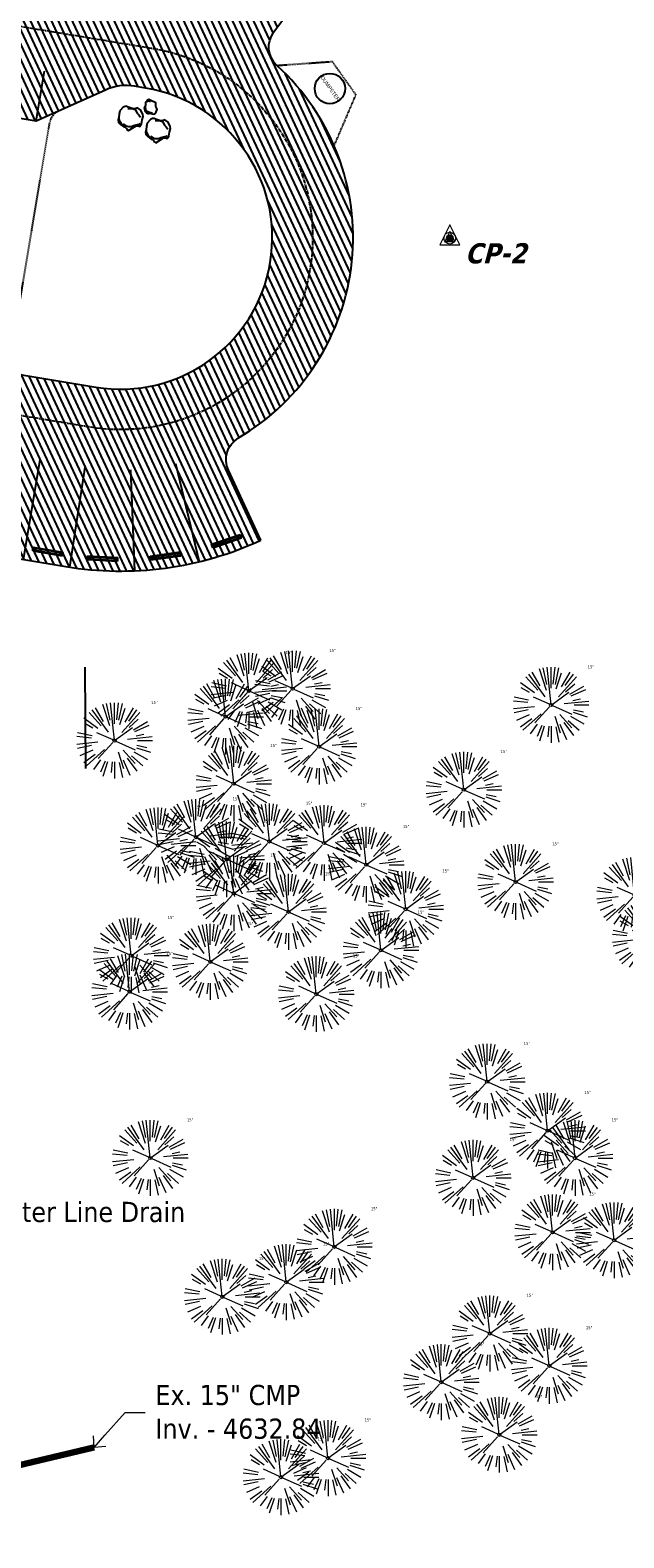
# Model space of a CAD drawing. Header units: feet. Extents: x 1134296 to 1140710, y 647902 to 649877.
# Tile 5 of 42: x 1134863 to 1134980, y 648098 to 648396. Entities that reach past the tile are written whole.
import ezdxf
from ezdxf import colors
from ezdxf.entities.mleader import LeaderData, LeaderLine
from ezdxf.lldxf.tags import DXFTag
from ezdxf.math import Vec2, Vec3

# ---------------------------------------------------------------- set-up
doc = ezdxf.new("R2010")
doc.units = ezdxf.units.FT
doc.header["$MEASUREMENT"] = 0
doc.linetypes.add('CENTER2', pattern=[1.125, 0.75, -0.125, 0.125, -0.125])
doc.linetypes.add('RAD', pattern=[0.13, 0.08, -0.05])
for name, color, linetype in [('-BARRIERROCK', 6, 'Continuous'), ('-HARDWARE', 7, 'Continuous'), ('C-PRKG-ASPH', 5, 'Continuous'), ('C-PRKG-STRP', 136, 'Continuous'), ('C-PRKG-WHEL-STOP', 5, 'Continuous'), ('C-ROAD-ASPHALT', 1, 'Continuous'), ('C-ROAD-CNTR', 1, 'CENTER2'), ('C-SWLK-GRVL', 5, 'RAD'), ('G-TEXT-ST02', 2, 'Continuous'), ('G-XREF', 7, 'Continuous'), ('L-BARRIERROCK', 6, 'Continuous')]:
    doc.layers.add(name, color=color, linetype=linetype)
for name, color, linetype, lineweight in [('C-ANNO-TEXT-3', 8, 'Continuous', 20), ('V-ANNO-TEXT', 8, 'Continuous', 13), ('V-SITE-VEGE', 8, 'Continuous', 18), ('V-UTIL-STRM-LINE', 8, 'STORM (.5x)', 15)]:
    doc.layers.add(name, color=color, linetype=linetype, lineweight=lineweight)
doc.styles.add('Arial', font='arial.ttf', dxfattribs={"height": 180})
doc.styles.add('SEI-Dim & Leader', font='tahoma.ttf')
doc.styles.get("Standard").update_dxf_attribs({"font": 'arial.ttf'})
tags = doc.linetypes.add('STORM (.5x)', pattern='A,0.75,-0.2,["SD",Standard,S=0.08,R=0,X=-0.1,Y=-0.04],-0.15', length=1.1).pattern_tags.tags
tags[6] = DXFTag(74, 10)
pattern_1 = [(115, (0, 0), (-1.132884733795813, -0.5282728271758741), [])]

# ---------------------------------------------------------------- blocks, each defined once
blk = doc.blocks.new('_Open90')
at = {"color": 0, "linetype": 'ByBlock', "lineweight": -2}
for p, q in [((0, 0), (-1, 0)), ((-0.5, 0.5), (0, 0)), ((0, 0), (-0.5, -0.5))]:
    blk.add_line(p, q, dxfattribs=at)
blk = doc.blocks.new('*X805')
for p, q in [((69.5, 22.75), (70, 22.75)), ((69.50196081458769, 22.78125), (69.99803918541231, 22.78125)), ((69.50196081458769, 22.71875), (69.99803918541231, 22.71875)), ((69.50793854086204, 22.8125), (69.99206145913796, 22.8125)), ((69.50793854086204, 22.6875), (69.99206145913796, 22.6875)), ((69.51824379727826, 22.84375), (69.98175620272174, 22.84375)), ((69.51824379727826, 22.65625), (69.98175620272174, 22.65625)), ((69.5334936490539, 22.875), (69.9665063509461, 22.875)), ((69.5334936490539, 22.625), (69.9665063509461, 22.625)), ((69.55484381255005, 22.90625), (69.94515618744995, 22.90625)), ((69.55484381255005, 22.59375), (69.94515618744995, 22.59375)), ((69.58464054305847, 22.9375), (69.91535945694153, 22.9375)), ((69.58464054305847, 22.5625), (69.91535945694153, 22.5625)), ((69.62896927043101, 22.96875), (69.87103072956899, 22.96875)), ((69.62896927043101, 22.53125), (69.87103072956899, 22.53125))]:
    blk.add_line(p, q)
blk = doc.blocks.new('V-LEGL-v-gps')
for p, q in [((-1.591615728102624e-12, 0.09968523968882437), (-0.07500000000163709, -0.0503147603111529)), ((0.07499999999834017, -0.0503147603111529), (-1.591615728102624e-12, 0.09968523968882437)), ((-0.07500000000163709, -0.0503147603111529), (0.07499999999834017, -0.0503147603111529))]:
    blk.add_line(p, q)
for radius in [0.04387922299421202, 0.025, 0.01254212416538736]:
    blk.add_circle((-1.591615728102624e-12, -5.684341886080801e-13), radius)
at = {"xscale": 0.1000000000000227, "yscale": 0.1000000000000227, "zscale": 0.1000000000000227}
blk.add_blockref('*X805', (-6.975000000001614, -2.275000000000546), dxfattribs=at)
blk = doc.blocks.new('V-SITE-VEGE-Coniferious Tree 2')
at = {"color": 0, "linetype": 'ByBlock'}
for p, q in [((-0.07913071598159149, 0.1088658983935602), (-0.2939353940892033, 0.4045257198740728)), ((-0.1460065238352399, 0.2528363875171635), (-0.2500390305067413, 0.4330260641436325)), ((-0.06264093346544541, 0.1926377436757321), (-0.1545378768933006, 0.4755369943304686)), ((-0.0574950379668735, 0.2703678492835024), (-0.1039851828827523, 0.4890788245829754)), ((-0.0003172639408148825, 0.0025937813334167), (-0.05229705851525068, 0.4972664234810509)), ((-3.601054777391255e-05, 0.2219193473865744), (-3.601054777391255e-05, 0.5000060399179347)), ((0.02890183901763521, 0.2753366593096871), (0.05222503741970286, 0.4972664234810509)), ((0.0571938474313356, 0.2692740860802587), (0.1039131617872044, 0.4890788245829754)), ((0.06850648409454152, 0.2109817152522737), (0.1382469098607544, 0.425630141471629)), ((0.139142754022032, 0.2410654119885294), (0.2499670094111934, 0.4330260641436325)), ((0.1868724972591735, 0.2572635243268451), (0.2938633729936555, 0.4045257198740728)), ((-0.2201011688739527, 0.1598873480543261), (-0.4045617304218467, 0.2938993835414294)), ((-0.2844040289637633, 0.1641894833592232), (-0.393144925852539, 0.2269610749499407)), ((-0.1756943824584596, 0.1950752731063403), (-0.3346129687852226, 0.3715878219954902)), ((0.09777767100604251, 0.108636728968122), (0.3345409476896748, 0.3715878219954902)), ((0.1919663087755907, 0.1728666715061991), (0.3115823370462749, 0.2805763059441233)), ((0.2487690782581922, 0.143647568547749), (0.4329900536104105, 0.2500030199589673)), ((0.2658942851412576, 0.1183972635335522), (0.4567507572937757, 0.2033670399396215)), ((-0.3060292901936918, 0.03215663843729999), (-0.4973024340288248, 0.05226104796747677)), ((-0.2961437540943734, 0.06292784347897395), (-0.4891148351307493, 0.1039491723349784)), ((-0.01992166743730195, 0.008854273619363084), (-0.2318825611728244, 0.1032199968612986)), ((-0.0009318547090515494, -0.0006770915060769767), (0.2349564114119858, 0.1707208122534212)), ((0.173080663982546, 0.01818771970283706), (0.497230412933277, 0.05226104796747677)), ((0.2872695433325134, 0.06106323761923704), (0.3884790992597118, 0.08257391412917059)), ((0.3024988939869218, 0), (0.4999700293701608, 0)), ((-0.2182782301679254, -0.02292736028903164), (-0.4973024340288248, -0.05226104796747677)), ((-0.302185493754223, -0.0642195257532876), (-0.4891148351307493, -0.1039491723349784)), ((-0.2881436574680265, -0.1282723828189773), (-0.4568227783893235, -0.2033670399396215)), ((-0.254528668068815, -0.1848980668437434), (-0.4045617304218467, -0.2938993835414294)), ((-0.1320480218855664, -0.1188660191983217), (-0.3716238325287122, -0.3345769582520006)), ((-0.02300503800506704, -0.02554197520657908), (-0.2137781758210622, -0.2373882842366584)), ((0.01849546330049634, -0.008260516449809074), (0.2719985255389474, -0.1211160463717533)), ((0.04781873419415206, -0.1473038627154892), (0.1192466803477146, -0.3671294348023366)), ((0.1143820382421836, -0.1271057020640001), (0.2718110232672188, -0.301920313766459)), ((0.2555295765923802, -0.1475434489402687), (0.4329900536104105, -0.2500030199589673)), ((0.2891445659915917, -0.09395946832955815), (0.4755009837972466, -0.1545018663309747)), ((0.2936342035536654, -0.06241742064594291), (0.4274066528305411, -0.09084484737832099)), ((-0.1842986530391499, -0.2536176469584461), (-0.2766747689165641, -0.3807650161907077)), ((-0.1213812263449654, -0.2725449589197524), (-0.1855903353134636, -0.4167758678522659)), ((-0.09098502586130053, -0.2799408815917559), (-0.1545378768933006, -0.4755369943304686)), ((-0.02966136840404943, -0.2817638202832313), (-0.04434904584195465, -0.4216092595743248)), ((-3.601054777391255e-05, -0.2817638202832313), (-3.601054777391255e-05, -0.5000060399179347)), ((0.06104806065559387, -0.2873055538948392), (0.1039131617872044, -0.4890788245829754)), ((0.1131111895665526, -0.2541280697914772), (0.2033310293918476, -0.4567867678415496)), ((0.1688618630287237, -0.2324611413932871), (0.2938633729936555, -0.4045257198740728)), ((0.2253521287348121, -0.2029399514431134), (0.3715518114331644, -0.3345769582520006))]:
    blk.add_line(p, q, dxfattribs=at)
blk.add_circle((-3.601054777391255e-05, 0), 0.02083358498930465)
blk = doc.blocks.new('*U924', base_point=(1135283.029964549, 648555.627))
at = {"layer": 'V-SITE-VEGE', "linetype": 'ByBlock', "insert": (1135290.259417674, 648562.877), "char_height": 0.5999999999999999, "attachment_point": 7, "style": 'SEI-Dim & Leader'}
blk.add_mtext('15"', dxfattribs=at)
blk = doc.blocks.new('*U925', base_point=(1135283.029964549, 648555.627))
blk.add_blockref('*U924', (1135283.029964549, 648555.627))
blk = doc.blocks.new('*U926', base_point=(1135283.029964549, 648555.627))
blk.add_blockref('*U925', (1135283.029964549, 648555.627))
at = {"xscale": 14.99981880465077, "yscale": 14.99981880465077, "zscale": 14.99981880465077}
blk.add_blockref('V-SITE-VEGE-Coniferious Tree 2', (1135283.029964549, 648555.627), dxfattribs=at)
blk = doc.blocks.new("5'_BarrierRock")
at = {"layer": 'L-BARRIERROCK', "flags": 128}
for points in [[(3.796977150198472, 25.21031587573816), (-3.971151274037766, 23.41838866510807), (-10.84293678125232, 21.02912666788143), (-17.7147222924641, 19.53586684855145), (-22.19627771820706, 16.54930863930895), (-24.28770915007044, 10.27760197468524), (-26.0803419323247, 0.1233349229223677), (-25.48279766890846, -2.863184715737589), (-26.97668484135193, -7.044335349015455), (-29.06806322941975, -9.732226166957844), (-29.36686187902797, -13.31608058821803), (-11.14168239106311, -24.66494006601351), (-9.05030400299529, -29.74205430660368), (-9.05030400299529, -31.53398151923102), (-8.751505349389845, -33.62457612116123), (-1.87971984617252, -34.52053972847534), (7.680988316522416, -31.83264891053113), (16.04666099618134, -30.04072169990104), (19.63192655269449, -27.3528308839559), (27.10125632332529, -18.69186222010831), (28.89388910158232, -9.433597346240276), (24.11353502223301, -5.551075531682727), (22.02210359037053, 1.616633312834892), (21.42455933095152, 6.096412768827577), (20.82701507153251, 11.17356558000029), (21.12581372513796, 15.05604882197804), (19.03438229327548, 18.63990324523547), (15.15031808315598, 22.22375766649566), (3.796977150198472, 25.21031587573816)], [(-24.28770915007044, -3.759148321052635), (-24.28770915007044, 1.317965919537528), (-22.19627771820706, 8.187007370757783), (-18.61101215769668, 13.26412161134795), (-14.42820234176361, 18.04260703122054), (-11.44048104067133, 19.83453424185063)], [(-20.40364493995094, 4.603152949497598), (-21.8975321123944, -2.56455589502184), (-21.29998785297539, -6.447039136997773), (-20.40364493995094, -9.433597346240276), (-17.11717803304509, -15.70534258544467), (-12.93431516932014, -18.99052961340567), (-6.958872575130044, -26.75553466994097), (-5.46498540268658, -29.44342548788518), (-3.373607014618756, -30.63801791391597), (-1.87971984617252, -30.63801791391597)], [(17.54049512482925, 10.8748981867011), (21.62729471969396, 1.526720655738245), (22.61964785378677, -6.148371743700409), (17.24174951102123, -14.21204419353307), (15.44911673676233, -18.39319482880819), (13.35768530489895, -22.87301285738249), (12.1625967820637, -25.56090367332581)]]:
    blk.add_lwpolyline(points, dxfattribs=at)
blk = doc.blocks.new("3'_BarrierRock")
at = {"layer": '-BARRIERROCK', "flags": 128}
for points in [[(7.788745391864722, -10.83599130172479), (15.37584164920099, -7.013299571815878), (15.29339322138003, 5.772875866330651), (15.53940092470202, 11.48821756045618), (12.61293536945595, 13.25443124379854), (9.559602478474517, 14.020650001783), (7.896299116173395, 15.17149251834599), (5.0074623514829, 15.27774238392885), (1.184128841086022, 13.5566322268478), (-1.773717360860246, 12.30032189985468), (-4.668762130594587, 12.49504304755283), (-6.532605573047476, 12.75826500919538), (-9.693894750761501, 10.83101043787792), (-13.81968260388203, 6.597990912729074), (-15.03526147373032, 2.502188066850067), (-15.26967657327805, -0.6090469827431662), (-14.52306864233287, -2.735788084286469), (-13.24140319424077, -4.423817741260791), (-11.73157866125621, -10.28614114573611), (-10.431383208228, -14.56568854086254), (-7.82677889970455, -16.37545728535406), (-5.721542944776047, -17.40100748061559), (3.706213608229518, -16.32156577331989), (7.788745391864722, -10.83599130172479)], [(-9.711106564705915, -10.39331387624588), (-10.5300777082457, -7.445199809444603), (-11.71742566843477, -0.8881917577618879), (-11.78460385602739, 1.381934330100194), (-12.21957472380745, 2.822567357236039), (-12.05729048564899, 4.284038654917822), (-10.69748708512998, 6.20744678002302), (-9.49682440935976, 7.089662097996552), (-8.10341169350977, 7.878026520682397), (-6.436167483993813, 9.303217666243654), (-4.026830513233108, 11.00878191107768), (-1.773717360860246, 12.30032189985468)], [(8.960381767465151, 12.60775377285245), (12.36066444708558, 11.15115335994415), (13.19341137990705, 9.417106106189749), (13.26279921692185, 7.683076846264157), (13.26279921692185, 5.810297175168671)]]:
    blk.add_lwpolyline(points, dxfattribs=at)
blk = doc.blocks.new('Wheel_Stop')
for points in [[(-36, 6.75), (36, 6.75)], [(-36, -2.25), (-36, 6.75)], [(-35.625, 4.5), (-36, 6.75)], [(-35.625, 0), (-36, -2.25)], [(-35.955, 6.48), (35.955, 6.48)], [(-35.625, 4.5), (-35.625, 0)], [(-35.625, 4.5), (35.625, 4.5)], [(-35.625, 0), (35.625, 0)], [(35.625, 4.5), (36, 6.75)], [(35.625, 4.5), (35.625, 0)], [(35.625, 0), (36, -2.25)], [(36, -2.25), (36, 6.75)], [(-36, -2.25), (36, -2.25)], [(-35.955, -1.98), (35.955, -1.98)]]:
    blk.add_lwpolyline(points)
for centre in [(-30, 2.25), (30, 2.25)]:
    blk.add_circle(centre, 0.5)
blk = doc.blocks.new('C_PBASE-PACTOLA_02403811')
at = {"layer": '-HARDWARE'}
blk.add_circle((1134922.255712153, 648384.4818935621), 2.999999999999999, dxfattribs=at)
at = {"layer": 'C-PRKG-STRP'}
for points in [[(1134861.627185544, 648291.2636687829), (1134864.912407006, 648310.9920067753)], [(1134891.68860123, 648310.2653850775), (1134896.399749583, 648290.8281763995)], [(1134873.790605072, 648309.5163377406), (1134870.720015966, 648289.7534563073)], [(1134882.776417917, 648309.011196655), (1134883.61270396, 648289.0286886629)], [(1134873.771296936, 648269.9266031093), (1134873.864229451, 648249.9268190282)]]:
    blk.add_lwpolyline(points, dxfattribs=at)
at = {"layer": 'C-ROAD-ASPHALT'}
for points in [[(1134908.591667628, 648295.0830355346), (1134902.184156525, 648308.9168658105, -0.3857361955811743), (1134904.185026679, 648315.3273695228, 0.505251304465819), (1134911.81168753, 648388.9938571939, -0.385736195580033), (1134911.166532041, 648395.6783028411), (1134920.272188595, 648407.9060613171, 0.1193298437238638), (1134891.694190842, 648420.0744804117), (1134806.6862802, 648434.2302502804), (1134804.222364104, 648419.4339967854, -0.4142135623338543), (1134798.46897424, 648415.3232176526, -0.09206076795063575), (1134788.173461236, 648419.0651973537, 0.0920607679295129), (1134777.877948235, 648422.8071770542), (1134747.786053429, 648427.818168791, -0.457206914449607), (1134724.139640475, 648466.5491939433, -0.1597602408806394), (1134766.878830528, 648525.6151487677), (1134870.936117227, 648601.0988607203, 0.1112368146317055), (1134916.811965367, 648653.2299950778), (1134952.321656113, 648718.215074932, 0.01915469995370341)], [(1134810.834437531, 648305.0767664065, 0.1010420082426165), (1134835.487137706, 648295.6165872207), (1134870.01172919, 648289.867449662, 0.1508198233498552), (1134908.591667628, 648295.0830355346, 0.1508198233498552)]]:
    blk.add_lwpolyline(points, format="xyb", dxfattribs=at)
blk.add_lwpolyline([(1134877.833026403, 648384.1843336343), (1134864.155064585, 648378.0269510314), (1134839.494642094, 648382.1334778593), (1134832.477103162, 648391.9551287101, 0.198912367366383), (1134829.23014754, 648393.9804534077, 0.5329225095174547), (1134812.136808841, 648375.870592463), (1134817.069523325, 648354.0928876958, 0.3046973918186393), (1134841.400536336, 648331.127595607), (1134875.925127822, 648325.3784580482, 1), (1134885.78079221, 648384.5634720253), (1134883.580558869, 648384.9298614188, 0.1480687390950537)], format="xyb", close=True, dxfattribs=at)
at = {"layer": 'C-ROAD-CNTR', "flags": 128}
blk.add_lwpolyline([(1134737.419501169, 648417.3791961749), (1134887.094880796, 648392.454807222, -1), (1134874.611039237, 648317.4871228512), (1134840.086447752, 648323.2362604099, -0.3046973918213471), (1134809.267164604, 648352.3256303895), (1134799.634421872, 648394.8537410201)], format="xyb", dxfattribs=at)
at = {"layer": 'C-SWLK-GRVL'}
blk.add_lwpolyline([(1134923.113853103, 648373.1373327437), (1134927.427616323, 648383.2561986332), (1134922.78422128, 648389.770711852), (1134911.811687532, 648388.9938571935)], dxfattribs=at)
blk.add_lwpolyline([(1134861.531706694, 648327.7752933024, -0.4142135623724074), (1134859.065239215, 648331.2273272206), (1134866.813799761, 648377.7588086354, -0.2507648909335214), (1134868.541573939, 648380.0016177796)], format="xyb", dxfattribs=at)
at = {"layer": 'Defpoints', "flags": 128}
blk.add_lwpolyline([(1134864.155064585, 648378.0269510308), (1134865.797675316, 648387.8911200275)], dxfattribs=at)
at = {"layer": 'C-PRKG-WHEL-STOP'}
for p, xscale, yscale, zscale, rotation in [((1134901.879234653, 648294.7220569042), 0.08333333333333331, 0.08333333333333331, 0.08333333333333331, 19.23848347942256), ((1134866.42538269, 648292.6822809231), 0.08333333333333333, 0.08333333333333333, 0.08333333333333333, 350.5456885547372), ((1134889.745504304, 648291.7811097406), 0.08333333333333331, 0.08333333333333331, 0.08333333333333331, 8.01048231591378), ((1134877.271369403, 648291.2590559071), 0.08333333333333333, 0.08333333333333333, 0.08333333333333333, 356.7824811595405)]:
    blk.add_blockref('Wheel_Stop', p, dxfattribs=dict(at, xscale=xscale, yscale=yscale, zscale=zscale, rotation=rotation))
at = {"layer": 'L-BARRIERROCK', "xscale": 0.0833333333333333, "yscale": 0.0833333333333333, "zscale": 0.0833333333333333, "rotation": 64.47705695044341}
for name, p in [("5'_BarrierRock", (1134882.448377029, 648378.8443783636)), ("3'_BarrierRock", (1134886.725478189, 648380.7321544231)), ("5'_BarrierRock", (1134887.860591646, 648376.4425023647))]:
    blk.add_blockref(name, p, dxfattribs=at)
at = {"layer": '-HARDWARE', "insert": (1134920.958921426, 648387.0988636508), "char_height": 0.7499999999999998, "attachment_point": 1, "rotation": 305.4803968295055, "style": 'Arial'}
blk.add_mtext_dynamic_manual_height_columns('DUMPSTER', width=6.52807008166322, gutter_width=0.9999999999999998, heights=[0], dxfattribs=at)
blk = doc.blocks.new('C_PHTCH-PACTOLA_02403811')
at = {"layer": 'C-PRKG-ASPH'}
h = blk.add_hatch(dxfattribs=at)
h.set_pattern_fill('ANSI31', color=256, scale=10, angle=70)
h.set_pattern_definition(pattern_1)
edge = h.paths.add_edge_path(flags=16)
edge.add_arc((1135093.567290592, 648760.3570235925), 541.9999999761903, 143.5703577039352, 153.2664360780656, ccw=False)
edge.add_arc((1135093.567290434, 648760.3570237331), 541.9999997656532, 133.8742793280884, 143.5703577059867, ccw=False)
edge.add_line((1134717.918854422, 649151.0643979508), (1134791.743864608, 649222.0439889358))
edge.add_arc((1134924.814897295, 649083.6384245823), 191.9999999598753, 124.33581191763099, 133.8742793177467, ccw=False)
edge.add_line((1134816.518779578, 649242.1816391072), (1134837.543218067, 649256.5428028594))
edge.add_arc((1134886.614896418, 649184.7029087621), 87.00000000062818, 64.86660358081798, 124.33581191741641, ccw=False)
edge.add_line((1134923.566161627, 649263.4658695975), (1134945.862647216, 649253.0055803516))
edge.add_arc((1134736.896871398, 648807.5874571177), 491.9999999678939, 56.45911934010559, 64.86660355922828, ccw=False)
edge.add_line((1135008.742528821, 649217.6654234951), (1135070.901654, 649176.4593855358))
edge.add_arc((1135036.644680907, 649124.7828938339), 62.00000000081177, -10.868034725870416, 56.45911933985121, ccw=False)
edge.add_line((1135097.532652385, 649113.0929439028), (1135091.831089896, 649083.3959326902))
edge.add_arc((1135001.481196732, 649100.7423100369), 92.00000001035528, 337.8486329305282, 349.13196525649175, ccw=False)
edge.add_line((1135086.690765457, 649066.0532714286), (1135029.43531187, 648925.4119419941))
edge.add_arc((1134573.749357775, 649110.9228871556), 491.9999995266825, 335.73595333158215, 337.84863296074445, ccw=False)
edge.add_line((1135022.286728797, 648908.7392420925), (1134970.105907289, 648792.9779079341))
edge.add_line((1134970.105907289, 648792.9779079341), (1134955.070696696, 648759.622817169))
edge.add_arc((1134506.533324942, 648961.8064625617), 492.0000003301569, 331.3465562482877, 335.7359533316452, ccw=False)
edge.add_line((1134938.281078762, 648725.8872446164), (1134902.771388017, 648660.9021647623))
edge.add_arc((1134778.161263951, 648728.9926705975), 142.0000000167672, 305.95733191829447, 331.34655630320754, ccw=False)
edge.add_line((1134861.541195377, 648614.0501326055), (1134757.483908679, 648538.5664206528))
edge.add_arc((1134835.579196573, 648430.9089730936), 133.0000000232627, 125.9573319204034, 166.4171722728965)
edge.add_arc((1134672.277915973, 648470.363906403), 35.00000000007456, 244.10855969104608, 346.41717227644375, ccw=False)
edge.add_arc((1134691.461854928, 648509.9128519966), 78.95614352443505, 214.9055155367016, 244.1168481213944, ccw=False)
edge.add_line((1134626.710174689, 648464.732186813), (1134623.062749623, 648469.9579645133))
edge.add_arc((1134821.506139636, 648608.4650796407), 241.9999999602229, 191.1167612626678, 214.9138039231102, ccw=False)
edge.add_line((1134584.046954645, 648561.8052956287), (1134566.403948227, 648651.5934078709))
edge.add_arc((1135049.172208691, 648746.4554480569), 491.9999999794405, 187.9519260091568, 191.1167612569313, ccw=False)
edge.add_line((1134561.903038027, 648678.391101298), (1134552.825444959, 648743.3771249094))
edge.add_arc((1134842.017716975, 648783.7730382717), 292.0000000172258, 166.3961174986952, 187.9519260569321, ccw=False)
edge.add_line((1134558.209758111, 648852.4537669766), (1134566.77306571, 648887.8397463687))
edge.add_arc((1135093.567290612, 648760.357023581), 542.0000000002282, 158.0478401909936, 166.396117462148, ccw=False)
edge.add_arc((1135093.567290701, 648760.357023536), 542.0000000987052, 153.2664360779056, 158.0478401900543, ccw=False)
edge = h.paths.add_edge_path()
edge.add_line((1134664.934415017, 648091.0186503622), (1134641.753924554, 648097.236757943))
edge.add_arc((1135131.441785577, 647965.8792352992), 506.9999999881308, 154.1154939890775, 164.9840567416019, ccw=False)
edge.add_arc((1135131.44177555, 647965.8792402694), 506.9999887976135, 153.4314984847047, 154.115493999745, ccw=False)
edge.add_arc((1134241.513528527, 648410.9103548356), 488.0000000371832, 333.4314984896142, 338.6383717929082)
edge.add_line((1134695.987914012, 648233.1548120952), (1134704.112198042, 648253.9264793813))
edge.add_arc((1134529.027803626, 648322.4060737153), 188.0000000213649, 338.6383717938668, 377.1954705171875)
edge.add_arc((1134651.306425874, 648360.2470375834), 60.00000000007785, 17.1954705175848, 74.97265706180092)
edge.add_line((1134666.863224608, 648418.1951696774), (1134661.500576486, 648419.8056636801))
edge.add_arc((1134691.489318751, 648509.9450223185), 94.99699278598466, 223.9418846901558, 251.5980721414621, ccw=False)
edge.add_arc((1134691.535842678, 648509.9839590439), 95.05751145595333, 214.9165962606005, 223.9393241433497, ccw=False)
edge.add_line((1134613.590003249, 648455.5746160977), (1134609.942525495, 648460.8004692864))
edge.add_arc((1134821.506139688, 648608.4650796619), 258.0000000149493, 191.1167612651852, 214.9138039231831, ccw=False)
edge.add_line((1134568.347173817, 648558.7203512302), (1134550.704167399, 648648.5084634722))
edge.add_arc((1135049.172208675, 648746.4554480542), 507.9999999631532, 187.9519260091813, 191.1167612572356, ccw=False)
edge.add_line((1134546.056886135, 648676.177626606), (1134536.979293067, 648741.163650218))
edge.add_arc((1134842.01771694, 648783.7730382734), 307.9999999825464, 166.3961174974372, 187.9519260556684, ccw=False)
edge.add_line((1134542.658637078, 648856.2170945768), (1134551.221944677, 648891.6030739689))
edge.add_arc((1135093.567290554, 648760.3570237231), 557.9999999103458, 163.9213237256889, 166.3961174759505, ccw=False)
edge.add_arc((1134538.177323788, 648920.4382053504), 19.99999999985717, 343.9213237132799, 402.7699397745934)
edge.add_line((1134552.859048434, 648934.0193305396), (1134533.446357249, 648955.005204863))
edge.add_arc((1135093.567290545, 648760.3570234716), 592.9783928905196, 146.0187423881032, 160.8370986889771, ccw=False)
edge.add_line((1134601.857481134, 649091.7855040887), (1134616.582948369, 649064.0343807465))
edge.add_arc((1134620.999668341, 649066.3780071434), 5.000000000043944, 207.9515834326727, 327.0740857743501)
edge.add_arc((1135093.567290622, 648760.3570235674), 558.0000000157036, 133.8742793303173, 147.0740857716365, ccw=False)
edge.add_line((1134706.829601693, 649162.5981949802), (1134780.654611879, 649233.5777859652))
edge.add_arc((1134924.814897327, 649083.6384245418), 208.0000000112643, 124.3358119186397, 133.8742793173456, ccw=False)
edge.add_line((1134807.494103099, 649255.3935736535), (1134828.518541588, 649269.7547374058))
edge.add_arc((1134886.614896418, 649184.7029087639), 102.9999999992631, 64.86660357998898, 124.33581191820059, ccw=False)
edge.add_line((1134930.361796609, 649277.9510118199), (1134952.658282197, 649267.4907225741))
edge.add_arc((1134736.896871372, 648807.5874570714), 508.0000000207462, 56.4591193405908, 64.86660355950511, ccw=False)
edge.add_line((1135017.583038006, 649231.0012923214), (1135079.742163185, 649189.7952543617))
edge.add_arc((1135036.644680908, 649124.782893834), 77.99999999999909, -10.868034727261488, 56.45911934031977, ccw=False)
edge.add_line((1135113.245677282, 649110.0761826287), (1135107.544114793, 649080.3791714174))
edge.add_arc((1135001.481196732, 649100.7423100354), 108.0000000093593, 337.84863293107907, 349.131965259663, ccw=False)
edge.add_line((1135101.509820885, 649060.0203951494), (1135044.254367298, 648919.3790657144))
edge.add_arc((1134573.749357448, 649110.9228872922), 507.9999998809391, 335.7359533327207, 337.84863295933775, ccw=False)
edge.add_line((1135036.873309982, 648902.1641641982), (1134969.657277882, 648753.0477392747))
edge.add_arc((1134506.53332524, 648961.8064624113), 507.9999999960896, 331.346556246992, 335.73595333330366, ccw=False)
edge.add_line((1134952.321656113, 648718.215074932), (1134916.811965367, 648653.2299950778))
edge.add_arc((1134778.161263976, 648728.9926705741), 157.9999999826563, 305.9573319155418, 331.3465563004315, ccw=False)
edge.add_line((1134870.936117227, 648601.0988607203), (1134766.878830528, 648525.6151487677))
edge.add_arc((1134835.579196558, 648430.9089731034), 117.0000000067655, 125.9573319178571, 162.264860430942)
edge.add_arc((1134752.713885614, 648457.4106757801), 29.99999999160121, 162.264860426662, 196.8024120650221)
edge.add_arc((1134835.579196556, 648430.9089731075), 113.0000000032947, 170.9217318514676, 197.5476736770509)
edge.add_line((1134727.837491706, 648396.8395581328), (1134731.162683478, 648386.3239143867))
edge.add_arc((1134529.027802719, 648322.4060734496), 212.0000009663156, 11.340079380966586, 17.54767372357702, ccw=False)
edge.add_arc((1134529.055568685, 648322.403813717), 211.9732215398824, -20.64909134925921, 11.342153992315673, ccw=False)
edge.add_arc((1134759.869013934, 648235.3149369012), 34.72371615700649, 159.1871917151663, 239.4135572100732)
edge.add_line((1134742.200276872, 648205.422593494), (1134709.513, 648185.696))
edge.add_line((1134709.513, 648185.696), (1134698.996135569, 648181.0065459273))
edge.add_arc((1135131.441785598, 647965.8792352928), 483.0000000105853, 153.5511843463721, 164.9840567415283)
h = blk.add_hatch(dxfattribs=at)
h.set_pattern_fill('ANSI31', color=256, scale=10, angle=70)
h.set_pattern_definition(pattern_1)
edge = h.paths.add_edge_path(flags=16)
edge.add_line((1134864.155064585, 648378.0269510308), (1134839.494642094, 648382.1334778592))
edge.add_line((1134839.494642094, 648382.1334778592), (1134832.477103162, 648391.9551287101))
edge.add_arc((1134828.408842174, 648389.0483689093), 5.000000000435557, 35.54568859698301, 80.54568858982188)
edge.add_arc((1134826.766231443, 648379.1841999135), 14.99999999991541, 80.5456885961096, 192.7623206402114)
edge.add_line((1134812.136808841, 648375.870592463), (1134817.069523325, 648354.0928876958))
edge.add_arc((1134846.328368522, 648360.7201025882), 29.9999999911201, 192.762320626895, 260.5456886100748)
edge.add_line((1134841.400536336, 648331.127595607), (1134875.925127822, 648325.3784580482))
edge.add_arc((1134880.852960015, 648354.9709650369), 29.99999999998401, 260.5456885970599, 440.5456885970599)
edge.add_line((1134885.780792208, 648384.5634720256), (1134883.580558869, 648384.9298614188))
edge.add_arc((1134881.937948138, 648375.0656924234), 9.99999999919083, 80.54568859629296, 114.2357561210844)
edge.add_line((1134877.833026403, 648384.1843336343), (1134864.155064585, 648378.0269510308))
edge = h.paths.add_edge_path()
edge.add_arc((1134752.713885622, 648457.4106757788), 29.99999999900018, 196.802412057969, 260.5456885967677)
edge.add_line((1134747.786053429, 648427.818168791), (1134777.877948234, 648422.8071770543))
edge.add_arc((1134772.950116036, 648393.2146700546), 30.00000001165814, 59.50621881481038, 80.54568859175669, ccw=False)
edge.add_arc((1134803.396806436, 648444.9157246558), 30.00000001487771, 239.506218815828, 260.5456885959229)
edge.add_arc((1134799.290279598, 648420.255302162), 5.000000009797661, 260.5456887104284, 350.5456884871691)
edge.add_line((1134804.222364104, 648419.4339967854), (1134806.6862802, 648434.2302502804))
edge.add_line((1134806.6862802, 648434.2302502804), (1134887.591071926, 648420.7577439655))
edge.add_arc((1134879.915090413, 648353.2591729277), 67.9336277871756, 53.55388045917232, 83.5121585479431, ccw=False)
edge.add_line((1134920.272188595, 648407.9060613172), (1134911.166532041, 648395.6783028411))
edge.add_arc((1134915.176766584, 648392.6919976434), 4.999999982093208, 143.3260149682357, 227.699744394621)
edge.add_arc((1134880.852960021, 648354.97096504), 45.99999999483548, 23.261049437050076, 47.69974420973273, ccw=False)
edge.add_arc((1134880.852960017, 648354.9709650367), 45.99999999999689, -59.52124497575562, 23.261049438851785, ccw=False)
edge.add_arc((1134906.721120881, 648311.018283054), 4.999999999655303, 120.4787550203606, 204.852484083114)
edge.add_line((1134902.184156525, 648308.9168658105), (1134908.591667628, 648295.083035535))
edge.add_arc((1134880.852960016, 648354.9709650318), 65.99999999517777, 260.54568859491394, 294.8524840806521, ccw=False)
edge.add_line((1134870.01172919, 648289.867449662), (1134835.487137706, 648295.6165872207))
edge.add_arc((1134846.328368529, 648360.7201025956), 65.99999999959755, 237.4668942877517, 260.54568859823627, ccw=False)
edge.add_line((1134810.834437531, 648305.0767664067), (1134819.03336879, 648317.9301155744))
edge.add_arc((1134814.817964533, 648320.6190497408), 5.000000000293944, 327.4668942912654, 411.8406233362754)
edge.add_arc((1134846.328368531, 648360.7201025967), 46.00000000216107, 192.7623206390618, 231.8406233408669, ccw=False)
edge.add_line((1134801.464805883, 648350.558373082), (1134795.562167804, 648376.6182453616))
edge.add_arc((1134766.3033226, 648369.9910304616), 29.99999999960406, 12.76232063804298, 80.54568860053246)
edge.add_arc((1134766.303322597, 648369.991030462), 29.99999999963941, 80.54568859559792, 191.3400793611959)
edge.add_arc((1134529.027802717, 648322.4060734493), 212.000000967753, 11.34007938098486, 17.54767372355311)
edge.add_line((1134731.162683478, 648386.3239143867), (1134727.837491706, 648396.8395581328))
edge.add_arc((1134835.57919655, 648430.908973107), 112.9999999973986, 170.9217318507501, 197.5476736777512, ccw=False)
blk = doc.blocks.new('C_XBASE-PACTOLA_02403811')
at = {"layer": 'V-UTIL-STRM-LINE', "const_width": 1.25, "flags": 128}
blk.add_lwpolyline([(1134875.633, 648115.526), (1134830.442, 648104.7960000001)], dxfattribs=at)
at = {"layer": 'V-UTIL-STRM-LINE', "ltscale": 0.75, "const_width": 0.2, "flags": 128}
blk.add_lwpolyline([(1134875.633, 648115.526), (1134830.442, 648104.7960000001)], dxfattribs=at)
at = {"layer": 'C-ANNO-TEXT-3', "rotation": 8.537736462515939e-07}
for xscale, yscale, zscale in [(26.66666666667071, 26.66666666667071, 26.66666666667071), (13.33333333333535, 13.33333333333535, 13.33333333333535)]:
    blk.add_blockref('V-LEGL-v-gps', (1134945.998, 648354.868), dxfattribs=dict(at, xscale=xscale, yscale=yscale, zscale=zscale))
at = {"layer": 'V-SITE-VEGE'}
for p in [(1134906.24313859, 648265.2784015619), (1134914.879540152, 648265.708), (1134901.625540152, 648260.15), (1134966.047977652, 648262.4701562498), (1134879.638540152, 648255.423), (1134920.114540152, 648254.219), (1134903.228540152, 648246.891), (1134948.781977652, 648245.6881562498), (1134895.753778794, 648236.3163863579), (1134888.242540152, 648234.661), (1134910.290540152, 648235.443), (1134921.112540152, 648235.133), (1134901.821591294, 648231.907948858), (1134929.459540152, 648230.846), (1134959.020977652, 648227.4381562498), (1134903.251540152, 648225.18), (1134982.583977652, 648224.8081562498), (1134914.062540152, 648221.517), (1134937.282540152, 648222.051), (1134985.638602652, 648216.2705312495), (1134882.920540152, 648212.853), (1134932.379540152, 648213.907), (1134898.595540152, 648211.636), (1134882.617540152, 648205.711), (1134919.570157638, 648205.2414918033), (1134953.398758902, 648187.90909375), (1134965.364540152, 648178.206), (1134886.712540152, 648172.803), (1134970.793540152, 648172.78), (1134950.61252662, 648168.8749624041), (1134966.347977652, 648158.0871562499), (1134978.530540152, 648156.5215058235), (1134923.145977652, 648155.2091562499), (1134913.637821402, 648148.2231875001), (1134900.961821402, 648145.3351875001), (1134953.927977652, 648138.0651562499), (1134965.682977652, 648131.6591562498), (1134944.313977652, 648128.4291562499), (1134955.784977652, 648118.0211562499), (1134921.891977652, 648113.3981562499), (1134912.584977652, 648109.6371562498)]:
    blk.add_blockref('*U926', p, dxfattribs=at)
at = {"layer": 'C-ANNO-TEXT-3', "insert": (1134948.998, 648353.868), "char_height": 4, "attachment_point": 1, "style": 'SEI-Dim & Leader'}
blk.add_mtext('{\\fTahoma|b1|i1|c0|p34;CP-2}', dxfattribs=at)
at = {"layer": 'V-ANNO-TEXT'}
ml = blk.add_multileader_mtext('Standard', dxfattribs=at)
ml.set_content('Water Line Drain', color=256, style='SEI-Dim & Leader')
ml.set_leader_properties(color=256, linetype='ByLayer', lineweight=-1)
ml.set_arrow_properties(name='OPEN90')
ml.build(insert=Vec2(0, 0))
ml.multileader.update_dxf_attribs({"text_left_attachment_type": 2, "text_right_attachment_type": 2, "dogleg_length": 0.1, "arrow_head_size": 3.2, "scale": 40})
ctx = ml.context
ctx.base_point, ctx.scale, ctx.arrow_head_size, ctx.plane_origin = Vec3(1134851.773666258, 648162.0709708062), 40, 3.2, Vec3(1134844.195, 648170.696)
ctx.left_attachment, ctx.right_attachment = 2, 2
notes = []
notes.append((ctx, [(0, (1, 1, 0), (1134847.773666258, 648162.0709708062), (1, 0), 4, [(0, [(1134844.195, 648170.696)], 0, [])])]))
ctx.mtext.insert, ctx.mtext.flow_direction = Vec3(1134853.773666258, 648164.1260413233), 5
ml = blk.add_multileader_mtext('Standard', dxfattribs=at)
ml.set_content('Ex. 15" CMP\\PInv. - 4632.84', color=256, style='SEI-Dim & Leader')
ml.set_leader_properties(color=256, linetype='ByLayer', lineweight=-1)
ml.set_arrow_properties(name='OPEN90')
ml.build(insert=Vec2(0, 0))
ml.multileader.update_dxf_attribs({"text_left_attachment_type": 2, "text_right_attachment_type": 2, "dogleg_length": 0.1, "arrow_head_size": 3.2, "scale": 40})
ctx = ml.context
ctx.base_point, ctx.scale, ctx.arrow_head_size, ctx.plane_origin = Vec3(1134885.729506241, 648122.4336324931), 40, 3.2, Vec3(1134875.633, 648115.526)
ctx.left_attachment, ctx.right_attachment = 2, 2
notes.append((ctx, [(0, (1, 1, 0), (1134881.729506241, 648122.4336324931), (1, 0), 4, [(0, [(1134875.633, 648115.526)], 0, [])])]))
ctx.mtext.insert, ctx.mtext.flow_direction = Vec3(1134887.729506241, 648127.8945682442), 5
for ctx, leaders in notes:
    for number, flags, end, landing, length, lines in leaders:
        leader = LeaderData()
        leader.index, (leader.has_last_leader_line, leader.has_dogleg_vector, leader.attachment_direction) = number, flags
        leader.last_leader_point, leader.dogleg_vector, leader.dogleg_length = Vec3(end), Vec3(landing), length
        for number, points, colour, breaks in lines:
            line = LeaderLine()
            line.index, line.vertices, line.color, line.breaks = number, Vec3.list(points), colors.encode_raw_color(colour), breaks
            leader.lines.append(line)
        ctx.leaders.append(leader)

msp = doc.modelspace()

# ---------------------------------------------------------------- block references
at = {"layer": 'G-TEXT-ST02'}
msp.add_blockref('C_PHTCH-PACTOLA_02403811', (0, 0), dxfattribs=at)

# ---------------------------------------------------------------- next in the draw order: block references
at = {"layer": 'G-XREF'}
msp.add_blockref('C_XBASE-PACTOLA_02403811', (0, 0), dxfattribs=at)

# ---------------------------------------------------------------- next in the draw order: block references
msp.add_blockref('C_PBASE-PACTOLA_02403811', (0, 0), dxfattribs=at)

doc.saveas('drawing.dxf')
